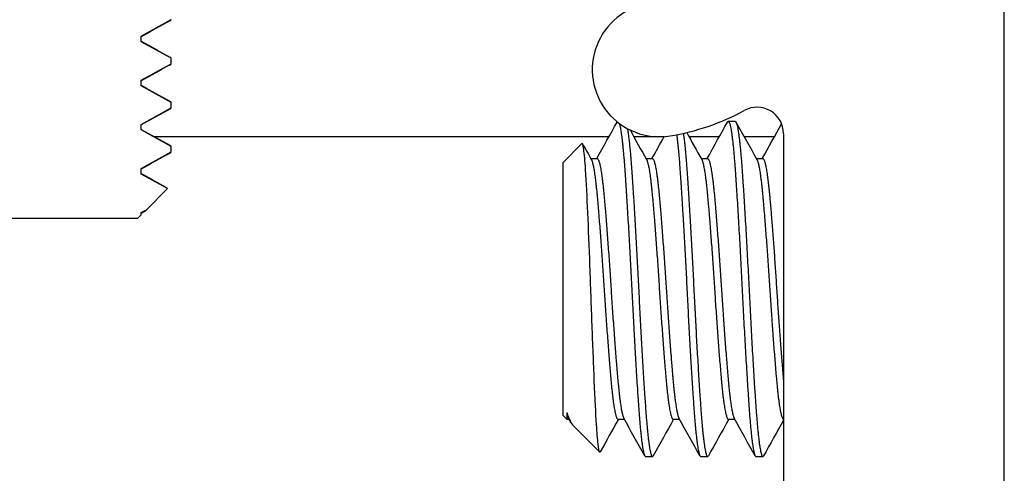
# Model space of a CAD drawing. Header units: millimetres. Extents: x 56 to 1798, y 64 to 1375.
# Tile 30 of 71: x 640.06 to 654.21, y 1227.95 to 1234.48. Entities that reach past the tile are written whole.
import ezdxf

# ---------------------------------------------------------------- set-up
doc = ezdxf.new("R2010")
doc.units = ezdxf.units.MM
doc.header["$LTSCALE"] = 6.666667
for name, color, linetype, lineweight in [('Dimension (ANSI)', 7, 'Continuous', 25), ('Hatch (ANSI)', 7, 'Continuous', 18), ('Visible (ANSI)', 7, 'Continuous', 25)]:
    doc.layers.add(name, color=color, linetype=linetype, lineweight=lineweight)
doc.styles.add('Note Text (ANSI)', font='tahoma.ttf')
doc.dimstyles.new('Default - mm (ANSI)', dxfattribs={"dimscale": 6.666667, "dimtxt": 1.75, "dimasz": 1.5, "dimexe": 2, "dimexo": 1, "dimgap": 0.8, "dimtad": 0, "dimtih": 1, "dimtoh": 1, "dimrnd": 1e-08, "dimzin": 0, "dimdsep": 46, "dimtxsty": 'Note Text (ANSI)', "dimblk": 'Filled-2', "dimcen": 0.09, "dimdle": 10, "dimclrd": 256, "dimclre": 256, "dimclrt": 256, "dimadec": 1, "dimazin": 0, "dimtfac": 1.741714, "dimtofl": 0, "dimtmove": 0, "dimatfit": 3, "dimldrblk": 'Filled-1', "dimfxl": 1, "dimtolj": 1, "dimtzin": 0, "dimlwd": -1, "dimlwe": -1, "dimarcsym": 0})

# ---------------------------------------------------------------- blocks, each defined once
blk = doc.blocks.new('Filled-2')
at = {"color": 0}
for p, q in [((0, 0), (-1, 0.1667)), ((-1, 0.1667), (-1, -0.1667)), ((-1, 0), (0, 0)), ((-1, -0.1667), (0, 0))]:
    blk.add_line(p, q, dxfattribs=at)
at = {"color": 0, "flags": 128}
blk.add_lwpolyline([(-1, -0.1667), (0, 0), (-1, 0.1667), (-1, -0.1667)], dxfattribs=at)
at = {"color": 0}
blk.add_solid([(-1, -0.1667), (0, 0), (-1, 0.1667), (-1, -0.1667)], dxfattribs=at)
blk = doc.blocks.new('*D14')
at = {"layer": 'Defpoints', "color": 0, "transparency": 16777216}
for p in [(651.04, 1299.506), (235.74, 1232.839), (651.04, 1232.839)]:
    blk.add_point(p, dxfattribs=at)
at = {"layer": 'Dimension (ANSI)', "transparency": 16777216}
for p, q in [((235.74, 1239.506), (235.74, 1312.839)), ((651.04, 1239.506), (651.04, 1312.839)), ((245.74, 1299.506), (395.738, 1299.506)), ((641.04, 1299.506), (491.041, 1299.506))]:
    blk.add_line(p, q, dxfattribs=at)
at = {"layer": 'Dimension (ANSI)', "transparency": 16777216, "xscale": 10, "yscale": 10, "zscale": 10, "rotation": 180}
blk.add_blockref('Filled-2', (235.74, 1299.506), dxfattribs=at)
at = {"layer": 'Dimension (ANSI)', "transparency": 16777216, "xscale": 10, "yscale": 10, "zscale": 10}
blk.add_blockref('Filled-2', (651.04, 1299.506), dxfattribs=at)
at = {"layer": 'Dimension (ANSI)', "transparency": 16777216, "char_height": 11.66667, "attachment_point": 5, "style": 'Note Text (ANSI)'}
for s, insert in [('\\A1; 415.30 mm', (443.39, 1310.915)), ('\\A1;[16.350 in]', (443.39, 1286.541))]:
    blk.add_mtext(s, dxfattribs=dict(at, insert=insert))
blk = doc.blocks.new('Filled-1')
at = {"color": 0}
for p, q in [((0, 0), (-1, 0.3333)), ((-1, 0.3333), (-1, -0.3333)), ((-1, 0), (0, 0)), ((-1, -0.3333), (0, 0))]:
    blk.add_line(p, q, dxfattribs=at)
at = {"color": 0, "flags": 128}
blk.add_lwpolyline([(-1, -0.3333), (0, 0), (-1, 0.3333), (-1, -0.3333)], dxfattribs=at)
at = {"color": 0}
blk.add_solid([(-1, -0.3333), (0, 0), (-1, 0.3333), (-1, -0.3333)], dxfattribs=at)
blk = doc.blocks.new('*D15')
at = {"layer": 'Defpoints', "color": 0, "transparency": 16777216}
for p in [(647.11, 1241.148), (647.11, 1239.345), (689.628, 1239.345)]:
    blk.add_point(p, dxfattribs=at)
at = {"layer": 'Dimension (ANSI)', "transparency": 16777216}
for p, q in [((689.628, 1251.148), (689.628, 1291.923)), ((689.628, 1291.923), (699.628, 1291.923)), ((653.777, 1241.148), (702.961, 1241.148)), ((653.777, 1239.345), (702.961, 1239.345)), ((689.628, 1229.345), (689.628, 1219.345))]:
    blk.add_line(p, q, dxfattribs=at)
at = {"layer": 'Dimension (ANSI)', "transparency": 16777216, "xscale": 10, "yscale": 10, "zscale": 10}
for p, rotation in [((689.628, 1241.148), 270), ((689.628, 1239.345), 90)]:
    blk.add_blockref('Filled-2', p, dxfattribs=dict(at, rotation=rotation))
at = {"layer": 'Dimension (ANSI)', "transparency": 16777216, "char_height": 11.66667, "attachment_point": 5, "style": 'Note Text (ANSI)'}
for s, insert in [('\\A1; 1.80 mm', (738.567, 1303.356)), ('\\A1;[0.071 in]', (738.567, 1278.959))]:
    blk.add_mtext(s, dxfattribs=dict(at, insert=insert))

msp = doc.modelspace()

# ---------------------------------------------------------------- hatches: boundary and pattern name
at = {"layer": 'Hatch (ANSI)'}
h = msp.add_hatch(dxfattribs=at)
h.set_pattern_fill('ANSI31', color=256, scale=169.333333, style=0)
h.set_pattern_definition([(45, (0, 0), (-14.9671, 14.9671), [])])
h.paths.add_polyline_path([(638.7145, 1199.6703), (638.7145, 1201.6009), (638.7145, 1201.7023), (638.3904, 1201.7023), (637.7045, 1201.7023), (637.7045, 1201.5587), (637.7045, 1201.3072), (637.7045, 1199.6703)])
h.paths.add_polyline_path([(638.7145, 1236.9063), (638.7145, 1237.0076), (638.7145, 1238.9383), (637.7045, 1238.9383), (637.7045, 1237.3013), (637.7045, 1237.0498), (637.7045, 1236.9063), (638.3904, 1236.9063)])
edge = h.paths.add_edge_path()
edge.add_line((647.8645, 1199.2893), (647.8645, 1197.4603))
edge.add_line((647.8645, 1197.4603), (654.2145, 1197.4603))
edge.add_line((654.2145, 1197.4603), (654.2145, 1241.1483))
edge.add_line((654.2145, 1241.1483), (647.8645, 1241.1483))
edge.add_line((647.8645, 1241.1483), (647.8645, 1239.3193))
edge.add_line((647.8645, 1239.3193), (646.5945, 1239.3193))
edge.add_line((646.5945, 1239.3193), (646.5945, 1238.9383))
edge.add_line((646.5945, 1238.9383), (645.4895, 1238.9383))
edge.add_line((645.4895, 1238.9383), (642.9145, 1238.9383))
edge.add_line((642.9145, 1238.9383), (642.9145, 1237.8612))
edge.add_line((642.9145, 1237.8612), (642.9145, 1237.6098))
edge.add_line((642.9145, 1237.6098), (642.9145, 1236.9063))
edge.add_line((642.9145, 1236.9063), (645.2032, 1236.9063))
edge.add_ellipse((645.2032, 1236.5253), major_axis=(0, 0.381), ratio=1, start_angle=347.46209, end_angle=360, ccw=False)
edge.add_ellipse((645.2032, 1236.5253), major_axis=(0.0827, 0.3719), ratio=1, start_angle=359.42486, end_angle=360, ccw=False)
edge.add_ellipse((645.2032, 1236.5253), major_axis=(0.0864, 0.3711), ratio=1, start_angle=280.65632, end_angle=360, ccw=False)
edge.add_ellipse((646.5482, 1236.4675), major_axis=(-0.9643, 0.0414), ratio=1, start_angle=0, end_angle=173.33968)
edge.add_ellipse((648.8805, 1236.0933), major_axis=(-1.3794, 0.2214), ratio=1, start_angle=108.23411, end_angle=360, ccw=False)
edge.add_ellipse((649.2548, 1233.7609), major_axis=(-0.1529, 0.953), ratio=1, start_angle=0, end_angle=180)
edge.add_ellipse((648.8805, 1236.0933), major_axis=(0.5272, -3.2854), ratio=1, start_angle=0, end_angle=19.53257)
edge.add_ellipse((650.6585, 1232.8389), major_axis=(-0.1827, 0.3344), ratio=1, start_angle=241.35038, end_angle=360, ccw=False)
edge.add_line((651.0395, 1232.8389), (651.0395, 1205.7696))
edge.add_ellipse((650.6585, 1205.7696), major_axis=(0.381, 0), ratio=1, start_angle=241.35038, end_angle=360, ccw=False)
edge.add_ellipse((648.8805, 1202.5153), major_axis=(1.5953, 2.92), ratio=1, start_angle=0, end_angle=19.53257)
edge.add_ellipse((649.2548, 1204.8476), major_axis=(0.1529, 0.953), ratio=1, start_angle=0, end_angle=180)
edge.add_ellipse((648.8805, 1202.5153), major_axis=(0.2214, 1.3794), ratio=1, start_angle=108.23411, end_angle=360, ccw=False)
edge.add_ellipse((646.5482, 1202.141), major_axis=(0.953, 0.1529), ratio=1, start_angle=0, end_angle=173.33968)
edge.add_ellipse((645.2032, 1202.0833), major_axis=(0.3806, 0.0163), ratio=1, start_angle=280.65632, end_angle=360, ccw=False)
edge.add_ellipse((645.2032, 1202.0833), major_axis=(0.0864, -0.3711), ratio=1, start_angle=359.42486, end_angle=360, ccw=False)
edge.add_ellipse((645.2032, 1202.0833), major_axis=(0.0827, -0.3719), ratio=1, start_angle=347.46209, end_angle=360, ccw=False)
edge.add_line((645.2032, 1201.7023), (642.9145, 1201.7023))
edge.add_line((642.9145, 1201.7023), (642.9145, 1200.9988))
edge.add_line((642.9145, 1200.9988), (642.9145, 1200.7473))
edge.add_line((642.9145, 1200.7473), (642.9145, 1199.6703))
edge.add_line((642.9145, 1199.6703), (645.4895, 1199.6703))
edge.add_line((645.4895, 1199.6703), (646.5945, 1199.6703))
edge.add_line((646.5945, 1199.6703), (646.5945, 1199.2893))
edge.add_line((646.5945, 1199.2893), (647.8645, 1199.2893))
h = msp.add_hatch(dxfattribs=at)
h.set_pattern_fill('ANSI31', color=256, scale=169.333333, angle=15, style=0)
h.set_pattern_definition([(60, (0, 0), (-18.33087, 10.58333), [])])
h.paths.add_polyline_path([(639.3886, 1232.3376), (639.3886, 1232.2583), (639.8182, 1232.0201), (639.8182, 1231.9408), (639.644, 1231.8442), (639.8649, 1231.6233), (641.7572, 1231.6233), (641.8039, 1231.6699), (641.8039, 1231.7026), (641.8773, 1231.7433), (642.1824, 1232.0484), (641.8039, 1232.2583), (641.8039, 1232.3376), (642.2334, 1232.5758), (642.2334, 1232.6551), (641.8039, 1232.8933), (641.8039, 1232.9726), (642.2334, 1233.2108), (642.2334, 1233.2901), (641.8039, 1233.5283), (641.8039, 1233.6076), (642.2334, 1233.8458), (642.2334, 1233.9251), (641.8039, 1234.1633), (641.8039, 1234.2426), (642.2334, 1234.4808), (642.2334, 1234.5601), (641.8039, 1234.7983), (641.8039, 1234.8776), (642.2334, 1235.1158), (642.2334, 1235.1951), (641.8039, 1235.4333), (641.8039, 1235.5126), (642.2334, 1235.7508), (642.2334, 1235.8301), (641.8039, 1236.0683), (641.8039, 1236.1476), (642.2334, 1236.3858), (642.2334, 1236.4651), (641.8039, 1236.7033), (641.8039, 1236.7826), (642.2334, 1237.0208), (642.2334, 1237.1001), (642.1576, 1237.1421), (642.0855, 1237.1822), (641.8039, 1237.3383), (641.8039, 1237.4176), (642.2334, 1237.6558), (642.2334, 1237.7351), (641.8039, 1237.9733), (641.8039, 1238.0526), (642.2334, 1238.2908), (642.2334, 1238.3701), (641.8039, 1238.6083), (641.8039, 1238.6876), (642.2334, 1238.9258), (642.2334, 1239.0051), (641.9495, 1239.1625), (642.2334, 1239.4465), (642.2334, 1239.6873), (643.351, 1240.9729), (643.351, 1241.1483), (642.606, 1241.1483), (642.5593, 1240.9741), (640.811, 1238.963), (639.0628, 1240.9741), (639.0161, 1241.1483), (638.271, 1241.1483), (638.271, 1240.9729), (639.3886, 1239.6873), (639.3886, 1239.4465), (639.4683, 1239.3668), (639.3886, 1239.3226), (639.3886, 1239.2433), (639.8182, 1239.0051), (639.8182, 1238.9258), (639.3886, 1238.6876), (639.3886, 1238.6083), (639.8182, 1238.3701), (639.8182, 1238.2908), (639.3886, 1238.0526), (639.3886, 1237.9733), (639.8182, 1237.7351), (639.8182, 1237.6558), (639.3886, 1237.4176), (639.3886, 1237.3383), (639.8182, 1237.1001), (639.8182, 1237.0208), (639.3886, 1236.7826), (639.3886, 1236.7033), (639.8182, 1236.4651), (639.8182, 1236.3858), (639.3886, 1236.1476), (639.3886, 1236.0683), (639.8182, 1235.8301), (639.8182, 1235.7508), (639.3886, 1235.5126), (639.3886, 1235.4333), (639.8182, 1235.1951), (639.8182, 1235.1158), (639.3886, 1234.8776), (639.3886, 1234.7983), (639.8182, 1234.5601), (639.8182, 1234.4808), (639.3886, 1234.2426), (639.3886, 1234.1633), (639.8182, 1233.9251), (639.8182, 1233.8458), (639.3886, 1233.6076), (639.3886, 1233.5283), (639.8182, 1233.2901), (639.8182, 1233.2108), (639.3886, 1232.9726), (639.3886, 1232.8933), (639.8182, 1232.6551), (639.8182, 1232.5758)])

# ---------------------------------------------------------------- linework, layer by layer
at = {"layer": 'Visible (ANSI)'}
for p, q in [((654.2145, 1197.4603), (654.2145, 1241.1483)), ((641.8039, 1234.2426), (642.2334, 1234.4808)), ((641.8039, 1234.1633), (641.8039, 1234.2426)), ((642.2334, 1233.9251), (641.8039, 1234.1633)), ((642.2334, 1233.8458), (642.2334, 1233.9251)), ((641.8039, 1233.6076), (642.2334, 1233.8458)), ((641.8039, 1233.5283), (641.8039, 1233.6076)), ((642.2334, 1233.2901), (641.8039, 1233.5283)), ((641.8039, 1232.9726), (642.2334, 1233.2108)), ((642.2334, 1233.2108), (642.2334, 1233.2901)), ((641.8039, 1232.8933), (641.8039, 1232.9726)), ((650.2458, 1233.0173), (650.345, 1233.0173)), ((642.2334, 1232.6551), (641.8039, 1232.8933)), ((648.5294, 1232.7957), (641.9922, 1232.7957)), ((649.3231, 1232.7957), (648.8864, 1232.7957)), ((650.1169, 1232.7957), (649.6802, 1232.7957)), ((650.9106, 1232.7957), (650.4739, 1232.7957)), ((651.0395, 1232.8389), (651.0395, 1205.7696)), ((642.2334, 1232.5758), (642.2334, 1232.6551)), ((647.8645, 1232.4219), (648.1407, 1232.6981)), ((641.8039, 1232.3376), (642.2334, 1232.5758)), ((647.8645, 1232.4219), (647.8645, 1228.7866)), ((648.2686, 1232.4803), (648.3606, 1232.4803)), ((649.0623, 1232.4803), (649.1544, 1232.4803)), ((649.8561, 1232.4803), (649.9481, 1232.4803)), ((650.6498, 1232.4803), (650.7419, 1232.4803)), ((641.8039, 1232.2583), (641.8039, 1232.3376)), ((642.1824, 1232.0484), (641.8039, 1232.2583)), ((641.8773, 1231.7433), (642.1824, 1232.0484)), ((641.7572, 1231.6233), (641.8039, 1231.6699)), ((641.8039, 1231.7026), (641.8773, 1231.7433)), ((641.8249, 1231.7063), (641.8039, 1231.6944)), ((641.8039, 1231.6699), (641.8039, 1231.7026)), ((639.8649, 1231.6233), (641.7572, 1231.6233)), ((647.9229, 1228.8267), (647.9229, 1228.7282)), ((647.8645, 1228.7866), (647.9229, 1228.7282)), ((647.9229, 1228.7282), (647.9566, 1228.7282)), ((647.9829, 1228.6812), (647.9491, 1228.7416)), ((648.6583, 1228.7282), (648.7503, 1228.7282)), ((649.452, 1228.7282), (649.5441, 1228.7282)), ((650.2458, 1228.7282), (650.3378, 1228.7282)), ((648.0146, 1228.6365), (648.396, 1228.2551)), ((649.0552, 1228.1913), (649.1544, 1228.1913)), ((649.8489, 1228.1913), (649.9481, 1228.1913)), ((650.6427, 1228.1913), (650.7419, 1228.1913))]:
    msp.add_line(p, q, dxfattribs=at)
for centre, radius, start, end in [((649.2548, 1233.7609), 0.9652, 99.11705, 279.11705), ((650.6585, 1232.8389), 0.381, 0, 118.64962), ((648.8805, 1236.0933), 3.3274, 279.11705, 298.64962)]:
    msp.add_arc(centre, radius, start, end, dxfattribs=at)
for points in [[(642.2227, 1234.4691), (642.083, 1234.3911), (641.9433, 1234.3129), (641.8039, 1234.2344)], [(641.8039, 1234.1715), (641.9433, 1234.093), (642.083, 1234.0148), (642.2227, 1233.9368)], [(642.2227, 1233.8341), (642.083, 1233.7561), (641.9433, 1233.6779), (641.8039, 1233.5994)], [(641.8039, 1233.5365), (641.9433, 1233.458), (642.083, 1233.3798), (642.2227, 1233.3018)], [(642.2227, 1233.1991), (642.083, 1233.1211), (641.9433, 1233.0429), (641.8039, 1232.9644)], [(648.3535, 1232.4803), (648.4514, 1232.6558), (648.5493, 1232.8314), (648.647, 1233.007)], [(649.941, 1232.4803), (650.0389, 1232.6558), (650.1368, 1232.8314), (650.2345, 1233.007)], [(650.3563, 1233.007), (650.4565, 1232.8269), (650.5568, 1232.6469), (650.6573, 1232.4669)], [(650.7347, 1232.4803), (650.8275, 1232.6465), (650.9202, 1232.8128), (651.0128, 1232.9791)], [(641.8039, 1232.9015), (641.9433, 1232.823), (642.083, 1232.7448), (642.2227, 1232.6668)], [(648.8321, 1232.8932), (648.9113, 1232.7511), (648.9905, 1232.6089), (649.0698, 1232.4669)], [(649.1472, 1232.4803), (649.2064, 1232.5862), (649.2655, 1232.6922), (649.3245, 1232.7982)], [(649.647, 1232.8553), (649.7191, 1232.7258), (649.7913, 1232.5963), (649.8635, 1232.4669)], [(648.149, 1232.6946), (648.1914, 1232.6187), (648.2337, 1232.5428), (648.276, 1232.4669)], [(642.2227, 1232.5641), (642.083, 1232.4861), (641.9433, 1232.4079), (641.8039, 1232.3294)], [(641.8039, 1232.2665), (641.9288, 1232.1961), (642.0539, 1232.1261), (642.179, 1232.0562)], [(642.179, 1232.0562), (642.1837, 1232.0535), (642.1849, 1232.0509), (642.1824, 1232.0484)], [(641.8038, 1231.695), (641.8376, 1231.7122), (641.8623, 1231.7283), (641.8773, 1231.7433)], [(647.9229, 1228.8267), (647.9554, 1228.7288), (647.9858, 1228.6653), (648.0146, 1228.6365)], [(648.6655, 1228.7282), (648.578, 1228.5716), (648.4907, 1228.4149), (648.4034, 1228.2582)], [(649.0439, 1228.2015), (648.9437, 1228.3816), (648.8434, 1228.5617), (648.7429, 1228.7416)], [(649.4592, 1228.7282), (649.3612, 1228.5527), (649.2634, 1228.3772), (649.1656, 1228.2015)], [(649.8377, 1228.2015), (649.7374, 1228.3816), (649.6371, 1228.5617), (649.5366, 1228.7416)], [(650.253, 1228.7282), (650.155, 1228.5527), (650.0572, 1228.3772), (649.9594, 1228.2015)], [(650.6314, 1228.2015), (650.5312, 1228.3816), (650.4309, 1228.5617), (650.3304, 1228.7416)], [(651.0395, 1228.7154), (650.944, 1228.5442), (650.8485, 1228.3729), (650.7531, 1228.2015)], [(648.4034, 1228.2581), (648.4005, 1228.2528), (648.398, 1228.2531), (648.396, 1228.2551)]]:
    msp.add_open_spline(points, degree=3, dxfattribs=at)
for points, weights in [([(642.1899, 1234.4566), (642.2334, 1234.4693), (642.2334, 1234.4808)], [0.950963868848, 0.967689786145, 1]), ([(642.2334, 1233.9251), (642.2334, 1233.9308), (642.2227, 1233.9368)], [1, 0.983771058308, 0.971473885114]), ([(642.1899, 1233.8216), (642.2334, 1233.8343), (642.2334, 1233.8458)], [0.950963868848, 0.967689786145, 1]), ([(642.1899, 1233.1866), (642.2334, 1233.1993), (642.2334, 1233.2108)], [0.950963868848, 0.967689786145, 1]), ([(642.2334, 1233.2901), (642.2334, 1233.2958), (642.2227, 1233.3018)], [1, 0.983771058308, 0.971473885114]), ([(648.647, 1233.007), (648.6479, 1233.0085), (648.6487, 1233.0098)], [0.983969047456, 0.984972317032, 0.986021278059]), ([(650.2345, 1233.007), (650.2403, 1233.0173), (650.2458, 1233.0173)], [0.983969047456, 0.990895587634, 1]), ([(642.2334, 1232.6551), (642.2334, 1232.6608), (642.2227, 1232.6668)], [1, 0.983771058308, 0.971473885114]), ([(642.1899, 1232.5516), (642.2334, 1232.5643), (642.2334, 1232.5758)], [0.950963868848, 0.967689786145, 1]), ([(647.9229, 1228.8267), (647.9362, 1228.7647), (647.9491, 1228.7416)], [0.963029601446, 0.966390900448, 0.980119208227]), ([(649.1544, 1228.1913), (649.1599, 1228.1913), (649.1656, 1228.2015)], [1, 0.990895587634, 0.983969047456]), ([(649.9481, 1228.1913), (649.9537, 1228.1913), (649.9594, 1228.2015)], [1, 0.990895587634, 0.983969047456]), ([(650.7419, 1228.1913), (650.7474, 1228.1913), (650.7531, 1228.2015)], [1, 0.990895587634, 0.983969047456])]:
    msp.add_rational_spline(points, weights, degree=2, dxfattribs=at)
for points, weights, knots in [([(648.6777, 1232.9872), (648.7187, 1232.8641), (648.7575, 1232.3105), (648.8071, 1231.6038), (648.8567, 1230.6043), (648.9063, 1229.6048), (648.9559, 1228.898), (649.0056, 1228.1913), (649.0552, 1228.1913)], [0.975315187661, 0.939377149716, 1, 0.923879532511, 1, 0.923879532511, 1, 0.923879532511, 1], [0.078880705, 0.078880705, 0.078880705, 0.086538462, 0.086538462, 0.096153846, 0.096153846, 0.105769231, 0.105769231, 0.115384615, 0.115384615, 0.115384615]), ([(650.2458, 1233.0173), (650.2954, 1233.0173), (650.345, 1232.3105), (650.3946, 1231.6038), (650.4442, 1230.6043), (650.4938, 1229.6048), (650.5434, 1228.898), (650.5931, 1228.1913), (650.6427, 1228.1913)], [1, 0.923879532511, 1, 0.923879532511, 1, 0.923879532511, 1, 0.923879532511, 1], [0.230769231, 0.230769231, 0.230769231, 0.240384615, 0.240384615, 0.25, 0.25, 0.259615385, 0.259615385, 0.269230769, 0.269230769, 0.269230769]), ([(650.345, 1233.0173), (650.3946, 1233.0173), (650.4442, 1232.3105), (650.4938, 1231.6038), (650.5434, 1230.6043), (650.5931, 1229.6048), (650.6427, 1228.898), (650.6923, 1228.1913), (650.7419, 1228.1913)], [1, 0.923879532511, 1, 0.923879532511, 1, 0.923879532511, 1, 0.923879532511, 1], [0.307692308, 0.307692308, 0.307692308, 0.317307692, 0.317307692, 0.326923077, 0.326923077, 0.336538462, 0.336538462, 0.346153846, 0.346153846, 0.346153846]), ([(648.7946, 1232.9125), (648.8268, 1232.7368), (648.8567, 1232.3105), (648.9063, 1231.6038), (648.9559, 1230.6043), (649.0056, 1229.6048), (649.0552, 1228.898), (649.1048, 1228.1913), (649.1544, 1228.1913)], [0.964204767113, 0.952655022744, 1, 0.923879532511, 1, 0.923879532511, 1, 0.923879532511, 1], [0.157481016, 0.157481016, 0.157481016, 0.163461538, 0.163461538, 0.173076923, 0.173076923, 0.182692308, 0.182692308, 0.192307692, 0.192307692, 0.192307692]), ([(649.5029, 1232.8246), (649.528, 1232.6414), (649.5513, 1232.3105), (649.6009, 1231.6038), (649.6505, 1230.6043), (649.7001, 1229.6048), (649.7497, 1228.898), (649.7993, 1228.1913), (649.8489, 1228.1913)], [0.961962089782, 0.962861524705, 1, 0.923879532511, 1, 0.923879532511, 1, 0.923879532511, 1], [0.158770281, 0.158770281, 0.158770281, 0.163461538, 0.163461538, 0.173076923, 0.173076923, 0.182692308, 0.182692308, 0.192307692, 0.192307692, 0.192307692]), ([(649.5993, 1232.8444), (649.6259, 1232.6605), (649.6505, 1232.3105), (649.7001, 1231.6038), (649.7497, 1230.6043), (649.7993, 1229.6048), (649.8489, 1228.898), (649.8985, 1228.1913), (649.9481, 1228.1913)], [0.961973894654, 0.960800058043, 1, 0.923879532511, 1, 0.923879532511, 1, 0.923879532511, 1], [0.235432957, 0.235432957, 0.235432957, 0.240384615, 0.240384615, 0.25, 0.25, 0.259615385, 0.259615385, 0.269230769, 0.269230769, 0.269230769]), ([(648.276, 1232.4669), (648.3192, 1232.3896), (648.3606, 1231.9308), (648.4102, 1231.3813), (648.4599, 1230.6043), (648.5095, 1229.8272), (648.5591, 1229.2777), (648.6087, 1228.7282), (648.6583, 1228.7282)], [0.980119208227, 0.935635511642, 1, 0.923879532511, 1, 0.923879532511, 1, 0.923879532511, 1], [0.078408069, 0.078408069, 0.078408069, 0.086538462, 0.086538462, 0.096153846, 0.096153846, 0.105769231, 0.105769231, 0.115384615, 0.115384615, 0.115384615]), ([(648.3606, 1232.4803), (648.4102, 1232.4803), (648.4599, 1231.9308), (648.5095, 1231.3813), (648.5591, 1230.6043), (648.6087, 1229.8272), (648.6583, 1229.2777), (648.6997, 1228.8189), (648.7429, 1228.7416)], [1, 0.923879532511, 1, 0.923879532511, 1, 0.923879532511, 1, 0.935635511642, 0.980119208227], [0.076923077, 0.076923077, 0.076923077, 0.086538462, 0.086538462, 0.096153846, 0.096153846, 0.105769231, 0.105769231, 0.113899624, 0.113899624, 0.113899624]), ([(649.0698, 1232.4669), (649.113, 1232.3896), (649.1544, 1231.9308), (649.204, 1231.3813), (649.2536, 1230.6043), (649.3032, 1229.8272), (649.3528, 1229.2777), (649.4024, 1228.7282), (649.452, 1228.7282)], [0.980119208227, 0.935635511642, 1, 0.923879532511, 1, 0.923879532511, 1, 0.923879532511, 1], [0.155331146, 0.155331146, 0.155331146, 0.163461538, 0.163461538, 0.173076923, 0.173076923, 0.182692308, 0.182692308, 0.192307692, 0.192307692, 0.192307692]), ([(649.1544, 1232.4803), (649.204, 1232.4803), (649.2536, 1231.9308), (649.3032, 1231.3813), (649.3528, 1230.6043), (649.4024, 1229.8272), (649.452, 1229.2777), (649.4935, 1228.8189), (649.5366, 1228.7416)], [1, 0.923879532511, 1, 0.923879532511, 1, 0.923879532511, 1, 0.935635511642, 0.980119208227], [0.153846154, 0.153846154, 0.153846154, 0.163461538, 0.163461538, 0.173076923, 0.173076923, 0.182692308, 0.182692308, 0.190822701, 0.190822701, 0.190822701]), ([(649.8635, 1232.4669), (649.9067, 1232.3896), (649.9481, 1231.9308), (649.9977, 1231.3813), (650.0474, 1230.6043), (650.097, 1229.8272), (650.1466, 1229.2777), (650.1962, 1228.7282), (650.2458, 1228.7282)], [0.980119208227, 0.935635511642, 1, 0.923879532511, 1, 0.923879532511, 1, 0.923879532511, 1], [0.232254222, 0.232254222, 0.232254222, 0.240384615, 0.240384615, 0.25, 0.25, 0.259615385, 0.259615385, 0.269230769, 0.269230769, 0.269230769]), ([(649.9481, 1232.4803), (649.9977, 1232.4803), (650.0474, 1231.9308), (650.097, 1231.3813), (650.1466, 1230.6043), (650.1962, 1229.8272), (650.2458, 1229.2777), (650.2872, 1228.8189), (650.3304, 1228.7416)], [1, 0.923879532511, 1, 0.923879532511, 1, 0.923879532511, 1, 0.935635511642, 0.980119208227], [0.230769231, 0.230769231, 0.230769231, 0.240384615, 0.240384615, 0.25, 0.25, 0.259615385, 0.259615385, 0.267745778, 0.267745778, 0.267745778]), ([(650.6573, 1232.4669), (650.7005, 1232.3896), (650.7419, 1231.9308), (650.7915, 1231.3813), (650.8411, 1230.6043), (650.8907, 1229.8272), (650.9403, 1229.2777), (650.9899, 1228.7282), (651.0395, 1228.7282)], [0.980119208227, 0.935635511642, 1, 0.923879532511, 1, 0.923879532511, 1, 0.923879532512, 1], [0.309177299, 0.309177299, 0.309177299, 0.317307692, 0.317307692, 0.326923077, 0.326923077, 0.336538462, 0.336538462, 0.346153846, 0.346153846, 0.346153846]), ([(650.7419, 1232.4803), (650.7915, 1232.4803), (650.8411, 1231.9308), (650.8907, 1231.3813), (650.9403, 1230.6043), (650.9899, 1229.8272), (651.0395, 1229.2777)], [1, 0.923879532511, 1, 0.923879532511, 1, 0.923879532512, 1], [0.307692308, 0.307692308, 0.307692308, 0.317307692, 0.317307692, 0.326923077, 0.326923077, 0.336538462, 0.336538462, 0.336538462])]:
    msp.add_rational_spline(points, weights, degree=2, knots=knots, dxfattribs=at)
msp.add_open_spline([(648.396, 1228.2551), (648.3869, 1228.2642), (648.379, 1228.3196), (648.3654, 1228.4394), (648.3577, 1228.5345), (648.3405, 1228.8061), (648.3306, 1229.0151), (648.3135, 1229.4144), (648.3082, 1229.5435), (648.2923, 1229.9404), (648.2818, 1230.2204), (648.2668, 1230.6488), (648.2617, 1230.7932), (648.2463, 1231.2082), (648.2357, 1231.468), (648.2152, 1231.9244), (648.2051, 1232.1419), (648.1849, 1232.4484), (648.176, 1232.5478), (648.1562, 1232.6908), (648.1472, 1232.7046), (648.1407, 1232.6981)], degree=3, knots=[-0.53135799, -0.53135799, -0.53135799, -0.53135799, -0.48495847, -0.48495847, -0.42525004, -0.42525004, -0.35006367, -0.35006367, -0.31711145, -0.31711145, -0.25296075, -0.25296075, -0.22004808, -0.22004808, -0.15737762, -0.15737762, -0.09767705, -0.09767705, -0.05355355, -0.05355355, -0.000001, -0.000001, -0.000001, -0.000001], dxfattribs=at)

# ---------------------------------------------------------------- dimensions: what is measured, and where the dimension line sits
at = {"layer": 'Dimension (ANSI)'}
dim = msp.add_linear_dim(base=(651.0395, 1299.5055), p1=(235.7395, 1232.8389), p2=(651.0395, 1232.8389), text=' <> mm\\X[16.350 in]', dimstyle='Default - mm (ANSI)', override={"dimgap": 0.8, "dimtih": 0, "dimtoh": 0, "dimdec": 2, "dimpost": '', "dimtol": 0, "dimlim": 0, "dimtp": 0, "dimtm": 0, "dimtdec": 2, "dimatfit": 1}, dxfattribs=at)
dim.commit()
dim.dimension.update_dxf_attribs({"geometry": '*D14', "text_midpoint": (443.3895, 1299.5055), "dimtype": 160})
dim = msp.add_linear_dim(base=(689.6281, 1239.3449), p1=(647.1102, 1241.1483), p2=(647.1102, 1239.3449), angle=90, text=' <> mm\\X[0.071 in]', dimstyle='Default - mm (ANSI)', override={"dimgap": 0.8, "dimdec": 2, "dimpost": '', "dimtol": 0, "dimlim": 0, "dimtp": 0, "dimtm": 0, "dimtdec": 2, "dimatfit": 1}, dxfattribs=at)
dim.commit()
dim.dimension.update_dxf_attribs({"geometry": '*D15', "text_midpoint": (738.5668, 1291.9234), "dimtype": 160})

doc.saveas('drawing.dxf')
